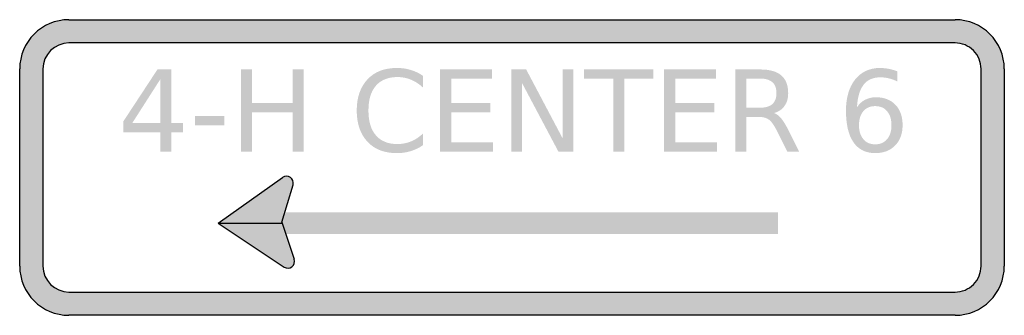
# Model space of a CAD drawing. Header units: inches. Extents: x -0.5 to 0.5, y -0.15 to 0.15.
import ezdxf

# ---------------------------------------------------------------- set-up
doc = ezdxf.new("R2010")
doc.units = ezdxf.units.IN
doc.header["$MEASUREMENT"] = 0

msp = doc.modelspace()

# ---------------------------------------------------------------- hatches: boundary and pattern name
h = msp.add_hatch(color=7)
h.paths.add_polyline_path([(-0.45, 0.15), (0.45, 0.15), (0.4568, 0.1495), (0.4633, 0.1482), (0.4695, 0.146), (0.4752, 0.1432), (0.4805, 0.1395), (0.4853, 0.1353), (0.4895, 0.1305), (0.4932, 0.1252), (0.496, 0.1195), (0.4982, 0.1133), (0.4995, 0.1068), (0.5, 0.1), (0.5, -0.1), (0.4995, -0.1068), (0.4982, -0.1133), (0.496, -0.1195), (0.4932, -0.1252), (0.4895, -0.1305), (0.4853, -0.1353), (0.4805, -0.1395), (0.4752, -0.1432), (0.4695, -0.146), (0.4633, -0.1482), (0.4568, -0.1495), (0.45, -0.15), (-0.45, -0.15), (-0.4568, -0.1495), (-0.4633, -0.1482), (-0.4695, -0.146), (-0.4752, -0.1432), (-0.4805, -0.1395), (-0.4853, -0.1353), (-0.4895, -0.1305), (-0.4932, -0.1252), (-0.496, -0.1195), (-0.4982, -0.1133), (-0.4995, -0.1068), (-0.5, -0.1), (-0.5, 0.1), (-0.4995, 0.1068), (-0.4982, 0.1133), (-0.496, 0.1195), (-0.4932, 0.1252), (-0.4895, 0.1305), (-0.4853, 0.1353), (-0.4805, 0.1395), (-0.4752, 0.1432), (-0.4695, 0.146), (-0.4633, 0.1482), (-0.4568, 0.1495), (-0.45, 0.15)])
edge = h.paths.add_edge_path(flags=0)
edge.add_spline(control_points=[(-0.4764, -0.1), (-0.4764, -0.1146), (-0.4646, -0.1264), (-0.45, -0.1264)], knot_values=[0, 0, 0, 0, 1, 1, 1, 1], degree=3, periodic=0)
edge.add_line((-0.45, -0.1264), (0.45, -0.1264))
edge.add_spline(control_points=[(0.45, -0.1264), (0.457, -0.1264), (0.4637, -0.1236), (0.4687, -0.1187), (0.4736, -0.1137), (0.4764, -0.107), (0.4764, -0.1)], knot_values=[0, 0, 0, 0, 1, 1, 1, 2, 2, 2, 2], degree=3, periodic=0)
edge.add_line((0.4764, -0.1), (0.4764, 0.1))
edge.add_spline(control_points=[(0.4764, 0.1), (0.4764, 0.107), (0.4736, 0.1137), (0.4687, 0.1187), (0.4637, 0.1236), (0.457, 0.1264), (0.45, 0.1264)], knot_values=[0, 0, 0, 0, 1, 1, 1, 2, 2, 2, 2], degree=3, periodic=0)
edge.add_line((0.45, 0.1264), (-0.45, 0.1264))
edge.add_spline(control_points=[(-0.45, 0.1264), (-0.4646, 0.1264), (-0.4764, 0.1146), (-0.4764, 0.1)], knot_values=[0, 0, 0, 0, 1, 1, 1, 1], degree=3, periodic=0)
edge.add_line((-0.4764, 0.1), (-0.4764, -0.1))
h = msp.add_hatch(color=7)
edge = h.paths.add_edge_path()
edge.add_line((-0.0905, 0.0931), (-0.0905, 0.0812))
edge.add_spline(control_points=[(-0.0905, 0.0812), (-0.0943, 0.0847), (-0.0983, 0.0874), (-0.1026, 0.0891), (-0.1069, 0.0909), (-0.1115, 0.0918), (-0.1163, 0.0918), (-0.1259, 0.0918), (-0.1331, 0.0888), (-0.1382, 0.083), (-0.1433, 0.0772), (-0.1458, 0.0688), (-0.1458, 0.0578), (-0.1458, 0.0468), (-0.1433, 0.0384), (-0.1382, 0.0326), (-0.1331, 0.0267), (-0.1259, 0.0238), (-0.1163, 0.0238), (-0.1115, 0.0238), (-0.1069, 0.0247), (-0.1026, 0.0265), (-0.0983, 0.0282), (-0.0943, 0.0308), (-0.0905, 0.0344)], knot_values=[0, 0, 0, 0, 1, 1, 1, 2, 2, 2, 3, 3, 3, 4, 4, 4, 5, 5, 5, 6, 6, 6, 7, 7, 7, 8, 8, 8, 8], degree=3, periodic=0)
edge.add_line((-0.0905, 0.0344), (-0.0905, 0.0226))
edge.add_spline(control_points=[(-0.0905, 0.0226), (-0.0944, 0.0199), (-0.0986, 0.0179), (-0.103, 0.0166), (-0.1074, 0.0152), (-0.1121, 0.0146), (-0.117, 0.0146), (-0.1296, 0.0146), (-0.1396, 0.0184), (-0.1468, 0.0261), (-0.154, 0.0339), (-0.1577, 0.0444), (-0.1577, 0.0578), (-0.1577, 0.0712), (-0.154, 0.0817), (-0.1468, 0.0894), (-0.1396, 0.0972), (-0.1296, 0.101), (-0.117, 0.101), (-0.112, 0.101), (-0.1073, 0.1004), (-0.1029, 0.099), (-0.0985, 0.0977), (-0.0943, 0.0957), (-0.0905, 0.0931)], knot_values=[0, 0, 0, 0, 1, 1, 1, 2, 2, 2, 3, 3, 3, 4, 4, 4, 5, 5, 5, 6, 6, 6, 7, 7, 7, 8, 8, 8, 8], degree=3, periodic=0)
h = msp.add_hatch(color=7)
edge = h.paths.add_edge_path()
edge.add_line((0.3913, 0.0977), (0.3913, 0.0874))
edge.add_spline(control_points=[(0.3913, 0.0874), (0.3885, 0.0887), (0.3856, 0.0898), (0.3827, 0.0905), (0.3798, 0.0912), (0.377, 0.0915), (0.3741, 0.0915), (0.3667, 0.0915), (0.361, 0.089), (0.3571, 0.084), (0.3532, 0.079), (0.3509, 0.0714), (0.3504, 0.0612)], knot_values=[0, 0, 0, 0, 1, 1, 1, 2, 2, 2, 3, 3, 3, 4, 4, 4, 4], degree=3, periodic=0)
edge.add_spline(control_points=[(0.3504, 0.0612), (0.3526, 0.0645), (0.3553, 0.067), (0.3586, 0.0687), (0.3619, 0.0704), (0.3656, 0.0713), (0.3695, 0.0713), (0.3779, 0.0713), (0.3846, 0.0687), (0.3894, 0.0637), (0.3943, 0.0586), (0.3967, 0.0517), (0.3967, 0.0429), (0.3967, 0.0344), (0.3942, 0.0275), (0.3891, 0.0223), (0.3841, 0.0172), (0.3773, 0.0146), (0.3689, 0.0146), (0.3592, 0.0146), (0.3519, 0.0183), (0.3468, 0.0256), (0.3417, 0.033), (0.3392, 0.0437), (0.3392, 0.0578), (0.3392, 0.0709), (0.3423, 0.0814), (0.3485, 0.0893), (0.3548, 0.0971), (0.3632, 0.101), (0.3737, 0.101), (0.3765, 0.101), (0.3794, 0.1007), (0.3823, 0.1002), (0.3852, 0.0996), (0.3882, 0.0988), (0.3913, 0.0977)], knot_values=[0, 0, 0, 0, 1, 1, 1, 2, 2, 2, 3, 3, 3, 4, 4, 4, 5, 5, 5, 6, 6, 6, 7, 7, 7, 8, 8, 8, 9, 9, 9, 10, 10, 10, 11, 11, 11, 12, 12, 12, 12], degree=3, periodic=0)
edge = h.paths.add_edge_path(flags=0)
edge.add_spline(control_points=[(0.3689, 0.0623), (0.3638, 0.0623), (0.3598, 0.0606), (0.3569, 0.0572), (0.3539, 0.0537), (0.3524, 0.0489), (0.3524, 0.0429), (0.3524, 0.0369), (0.3539, 0.0322), (0.3569, 0.0287), (0.3598, 0.0252), (0.3638, 0.0235), (0.3689, 0.0235), (0.374, 0.0235), (0.378, 0.0252), (0.3809, 0.0287), (0.3839, 0.0322), (0.3854, 0.0369), (0.3854, 0.0429), (0.3854, 0.0489), (0.3839, 0.0537), (0.3809, 0.0572), (0.378, 0.0606), (0.374, 0.0623), (0.3689, 0.0623)], knot_values=[0, 0, 0, 0, 1, 1, 1, 2, 2, 2, 3, 3, 3, 4, 4, 4, 5, 5, 5, 6, 6, 6, 7, 7, 7, 8, 8, 8, 8], degree=3, periodic=0)
h = msp.add_hatch(color=7)
h.paths.add_polyline_path([(-0.3601, 0.0995), (-0.3459, 0.0995), (-0.3459, 0.0452), (-0.334, 0.0452), (-0.334, 0.0358), (-0.3459, 0.0358), (-0.3459, 0.0162), (-0.3571, 0.0162), (-0.3571, 0.0358), (-0.3948, 0.0358), (-0.3948, 0.0467), (-0.3601, 0.0995)])
h.paths.add_polyline_path([(-0.3571, 0.0897), (-0.3856, 0.0452), (-0.3571, 0.0452), (-0.3571, 0.0897)], flags=0)
for points in [[(-0.2752, 0.0995), (-0.2639, 0.0995), (-0.2639, 0.0654), (-0.2229, 0.0654), (-0.2229, 0.0995), (-0.2116, 0.0995), (-0.2116, 0.0162), (-0.2229, 0.0162), (-0.2229, 0.0559), (-0.2639, 0.0559), (-0.2639, 0.0162), (-0.2752, 0.0162), (-0.2752, 0.0995)], [(-0.073, 0.0995), (-0.0204, 0.0995), (-0.0204, 0.09), (-0.0617, 0.09), (-0.0617, 0.0654), (-0.022, 0.0654), (-0.022, 0.0559), (-0.0617, 0.0559), (-0.0617, 0.0257), (-0.0193, 0.0257), (-0.0193, 0.0162), (-0.073, 0.0162), (-0.073, 0.0995)], [(-0.0008, 0.0995), (0.0144, 0.0995), (0.0513, 0.0298), (0.0513, 0.0995), (0.0623, 0.0995), (0.0623, 0.0162), (0.0471, 0.0162), (0.0101, 0.0859), (0.0101, 0.0162), (-0.0008, 0.0162), (-0.0008, 0.0995)], [(0.0732, 0.0995), (0.1437, 0.0995), (0.1437, 0.09), (0.1141, 0.09), (0.1141, 0.0162), (0.1028, 0.0162), (0.1028, 0.09), (0.0732, 0.09), (0.0732, 0.0995)], [(0.1545, 0.0995), (0.2071, 0.0995), (0.2071, 0.09), (0.1658, 0.09), (0.1658, 0.0654), (0.2055, 0.0654), (0.2055, 0.0559), (0.1658, 0.0559), (0.1658, 0.0257), (0.2082, 0.0257), (0.2082, 0.0162), (0.1545, 0.0162), (0.1545, 0.0995)], [(-0.3221, 0.0521), (-0.292, 0.0521), (-0.292, 0.0429), (-0.3221, 0.0429), (-0.3221, 0.0521)], [(-0.2985, -0.0566), (-0.2315, -0.101), (-0.2335, -0.057), (-0.233, -0.01), (-0.2985, -0.0566)], [(-0.233, -0.01), (-0.2224, -0.0175), (-0.2335, -0.0566), (-0.2503, -0.0519), (-0.233, -0.01)], [(-0.2226, -0.0182), (-0.2224, -0.0175), (-0.2223, -0.0169), (-0.2222, -0.0162), (-0.2221, -0.0155), (-0.2222, -0.0149), (-0.2223, -0.0142), (-0.2224, -0.0135), (-0.2227, -0.0129), (-0.223, -0.0123), (-0.2233, -0.0117), (-0.2237, -0.0112), (-0.2242, -0.0107), (-0.2247, -0.0102), (-0.2252, -0.0098), (-0.2258, -0.0095), (-0.2264, -0.0092), (-0.227, -0.009), (-0.2277, -0.0088), (-0.2284, -0.0087), (-0.229, -0.0087), (-0.2297, -0.0087), (-0.2304, -0.0088), (-0.231, -0.009), (-0.2317, -0.0092), (-0.2323, -0.0095), (-0.2329, -0.0099), (-0.2334, -0.0103), (-0.2339, -0.0107), (-0.2343, -0.0112), (-0.2347, -0.0118), (-0.2351, -0.0123), (-0.2354, -0.0129), (-0.229, -0.0156), (-0.2226, -0.0182)], [(-0.2354, -0.0129), (-0.2356, -0.0136), (-0.2358, -0.0142), (-0.2359, -0.0149), (-0.2359, -0.0156), (-0.2358, -0.0163), (-0.2357, -0.0169), (-0.2356, -0.0176), (-0.2354, -0.0182), (-0.2351, -0.0188), (-0.2347, -0.0194), (-0.2343, -0.0199), (-0.2339, -0.0204), (-0.2334, -0.0209), (-0.2328, -0.0213), (-0.2322, -0.0216), (-0.2316, -0.0219), (-0.231, -0.0221), (-0.2303, -0.0223), (-0.2297, -0.0224), (-0.229, -0.0224), (-0.2283, -0.0224), (-0.2276, -0.0223), (-0.227, -0.0221), (-0.2264, -0.0219), (-0.2257, -0.0216), (-0.2252, -0.0213), (-0.2246, -0.0209), (-0.2241, -0.0204), (-0.2237, -0.0199), (-0.2233, -0.0194), (-0.2229, -0.0188), (-0.2226, -0.0182), (-0.229, -0.0156), (-0.2354, -0.0129)], [(-0.2331, -0.0676), (0.2702, -0.0676), (0.2702, -0.0456), (-0.2331, -0.0456), (-0.2331, -0.0676)], [(-0.2212, -0.0931), (-0.2333, -0.0572), (-0.2386, -0.0568), (-0.2335, -0.0797), (-0.2212, -0.0931)], [(-0.2315, -0.101), (-0.2212, -0.0931), (-0.2268, -0.0775), (-0.2345, -0.0776), (-0.2315, -0.101)], [(-0.2213, -0.0979), (-0.2211, -0.0973), (-0.2209, -0.0966), (-0.2208, -0.0959), (-0.2208, -0.0953), (-0.2208, -0.0946), (-0.2209, -0.0939), (-0.2211, -0.0933), (-0.2213, -0.0926), (-0.2216, -0.092), (-0.222, -0.0915), (-0.2224, -0.0909), (-0.2228, -0.0904), (-0.2233, -0.09), (-0.2239, -0.0896), (-0.2245, -0.0892), (-0.2251, -0.0889), (-0.2257, -0.0887), (-0.2264, -0.0885), (-0.227, -0.0885), (-0.2277, -0.0884), (-0.2284, -0.0885), (-0.2291, -0.0886), (-0.2297, -0.0887), (-0.2303, -0.089), (-0.2309, -0.0892), (-0.2315, -0.0896), (-0.2321, -0.09), (-0.2326, -0.0905), (-0.233, -0.091), (-0.2334, -0.0915), (-0.2338, -0.0921), (-0.234, -0.0927), (-0.2277, -0.0953), (-0.2213, -0.0979)], [(-0.234, -0.0927), (-0.2343, -0.0933), (-0.2344, -0.0939), (-0.2345, -0.0946), (-0.2346, -0.0952), (-0.2345, -0.0959), (-0.2344, -0.0965), (-0.2343, -0.0972), (-0.2341, -0.0978), (-0.2338, -0.0984), (-0.2335, -0.099), (-0.2331, -0.0995), (-0.2327, -0.1), (-0.2322, -0.1005), (-0.2317, -0.1009), (-0.2312, -0.1012), (-0.2306, -0.1015), (-0.23, -0.1018), (-0.2294, -0.102), (-0.2287, -0.1021), (-0.2281, -0.1022), (-0.2274, -0.1022), (-0.2268, -0.1021), (-0.2261, -0.102), (-0.2255, -0.1018), (-0.2249, -0.1016), (-0.2243, -0.1013), (-0.2237, -0.1009), (-0.2232, -0.1005), (-0.2227, -0.1001), (-0.2223, -0.0996), (-0.2219, -0.0991), (-0.2216, -0.0985), (-0.2213, -0.0979), (-0.2277, -0.0953), (-0.234, -0.0927)]]:
    msp.add_hatch(color=7).paths.add_polyline_path(points)
h = msp.add_hatch(color=7)
edge = h.paths.add_edge_path()
edge.add_spline(control_points=[(0.2662, 0.0553), (0.2686, 0.0544), (0.271, 0.0527), (0.2733, 0.05), (0.2755, 0.0473), (0.2778, 0.0436), (0.2802, 0.039)], knot_values=[0, 0, 0, 0, 1, 1, 1, 2, 2, 2, 2], degree=3, periodic=0)
edge.add_line((0.2802, 0.039), (0.2916, 0.0162))
edge.add_line((0.2916, 0.0162), (0.2795, 0.0162))
edge.add_line((0.2795, 0.0162), (0.2688, 0.0376))
edge.add_spline(control_points=[(0.2688, 0.0376), (0.2661, 0.0431), (0.2634, 0.0468), (0.2608, 0.0487), (0.2582, 0.0505), (0.2547, 0.0514), (0.2502, 0.0514)], knot_values=[0, 0, 0, 0, 1, 1, 1, 2, 2, 2, 2], degree=3, periodic=0)
edge.add_line((0.2502, 0.0514), (0.238, 0.0514))
edge.add_line((0.238, 0.0514), (0.238, 0.0162))
edge.add_line((0.238, 0.0162), (0.2267, 0.0162))
edge.add_line((0.2267, 0.0162), (0.2267, 0.0995))
edge.add_line((0.2267, 0.0995), (0.2521, 0.0995))
edge.add_spline(control_points=[(0.2521, 0.0995), (0.2617, 0.0995), (0.2688, 0.0975), (0.2735, 0.0935), (0.2781, 0.0896), (0.2805, 0.0836), (0.2805, 0.0755), (0.2805, 0.0703), (0.2793, 0.0659), (0.2768, 0.0625), (0.2744, 0.059), (0.2709, 0.0566), (0.2662, 0.0553)], knot_values=[0, 0, 0, 0, 1, 1, 1, 2, 2, 2, 3, 3, 3, 4, 4, 4, 4], degree=3, periodic=0)
edge = h.paths.add_edge_path(flags=0)
edge.add_line((0.238, 0.0903), (0.238, 0.0607))
edge.add_line((0.238, 0.0607), (0.2521, 0.0607))
edge.add_spline(control_points=[(0.2521, 0.0607), (0.2576, 0.0607), (0.2617, 0.0619), (0.2645, 0.0644), (0.2672, 0.067), (0.2686, 0.0706), (0.2686, 0.0755), (0.2686, 0.0804), (0.2672, 0.0841), (0.2645, 0.0865), (0.2617, 0.089), (0.2576, 0.0903), (0.2521, 0.0903)], knot_values=[0, 0, 0, 0, 1, 1, 1, 2, 2, 2, 3, 3, 3, 4, 4, 4, 4], degree=3, periodic=0)
edge.add_line((0.2521, 0.0903), (0.238, 0.0903))

# ---------------------------------------------------------------- linework, layer by layer
at = {"color": 7}
for p, q in [((-0.45, 0.15), (0.45, 0.15)), ((-0.5, -0.1), (-0.5, 0.1)), ((0.5, 0.1), (0.5, -0.1)), ((-0.2985, -0.0566), (-0.233, -0.01)), ((-0.2338, -0.0555), (-0.2224, -0.0175)), ((-0.2985, -0.0566), (-0.2331, -0.0566)), ((-0.2985, -0.0566), (-0.2315, -0.101)), ((-0.2338, -0.0555), (-0.2212, -0.0931)), ((0.45, -0.15), (-0.45, -0.15))]:
    msp.add_line(p, q, dxfattribs=at)
for points in [[(0.45, 0.1264), (-0.45, 0.1264)], [(-0.4764, 0.1), (-0.4764, -0.1)], [(0.4764, -0.1), (0.4764, 0.1)], [(-0.45, -0.1264), (0.45, -0.1264)]]:
    msp.add_lwpolyline(points, dxfattribs=at)
for points in [[(-0.45, 0.15), (-0.4776, 0.15), (-0.5, 0.1276), (-0.5, 0.1)], [(0.5, 0.1), (0.5, 0.1276), (0.4776, 0.15), (0.45, 0.15)], [(-0.45, 0.1264), (-0.4646, 0.1264), (-0.4764, 0.1146), (-0.4764, 0.1)], [(-0.5, -0.1), (-0.5, -0.1276), (-0.4776, -0.15), (-0.45, -0.15)], [(-0.4764, -0.1), (-0.4764, -0.1146), (-0.4646, -0.1264), (-0.45, -0.1264)], [(0.45, -0.15), (0.4776, -0.15), (0.5, -0.1276), (0.5, -0.1)]]:
    msp.add_open_spline(points, degree=3, dxfattribs=at)
for points in [[(0.4764, 0.1), (0.4764, 0.107), (0.4736, 0.1137), (0.4687, 0.1187), (0.4637, 0.1236), (0.457, 0.1264), (0.45, 0.1264)], [(-0.2224, -0.0175), (-0.2216, -0.0147), (-0.2226, -0.0117), (-0.225, -0.01), (-0.2274, -0.0083), (-0.2306, -0.0083), (-0.233, -0.01)], [(-0.2315, -0.101), (-0.229, -0.1026), (-0.2258, -0.1025), (-0.2235, -0.1007), (-0.2212, -0.099), (-0.2202, -0.0959), (-0.2212, -0.0931)], [(0.45, -0.1264), (0.457, -0.1264), (0.4637, -0.1236), (0.4687, -0.1187), (0.4736, -0.1137), (0.4764, -0.107), (0.4764, -0.1)]]:
    msp.add_open_spline(points, degree=3, knots=[0, 0, 0, 0, 1, 1, 1, 2, 2, 2, 2], dxfattribs=at)

doc.saveas('drawing.dxf')
